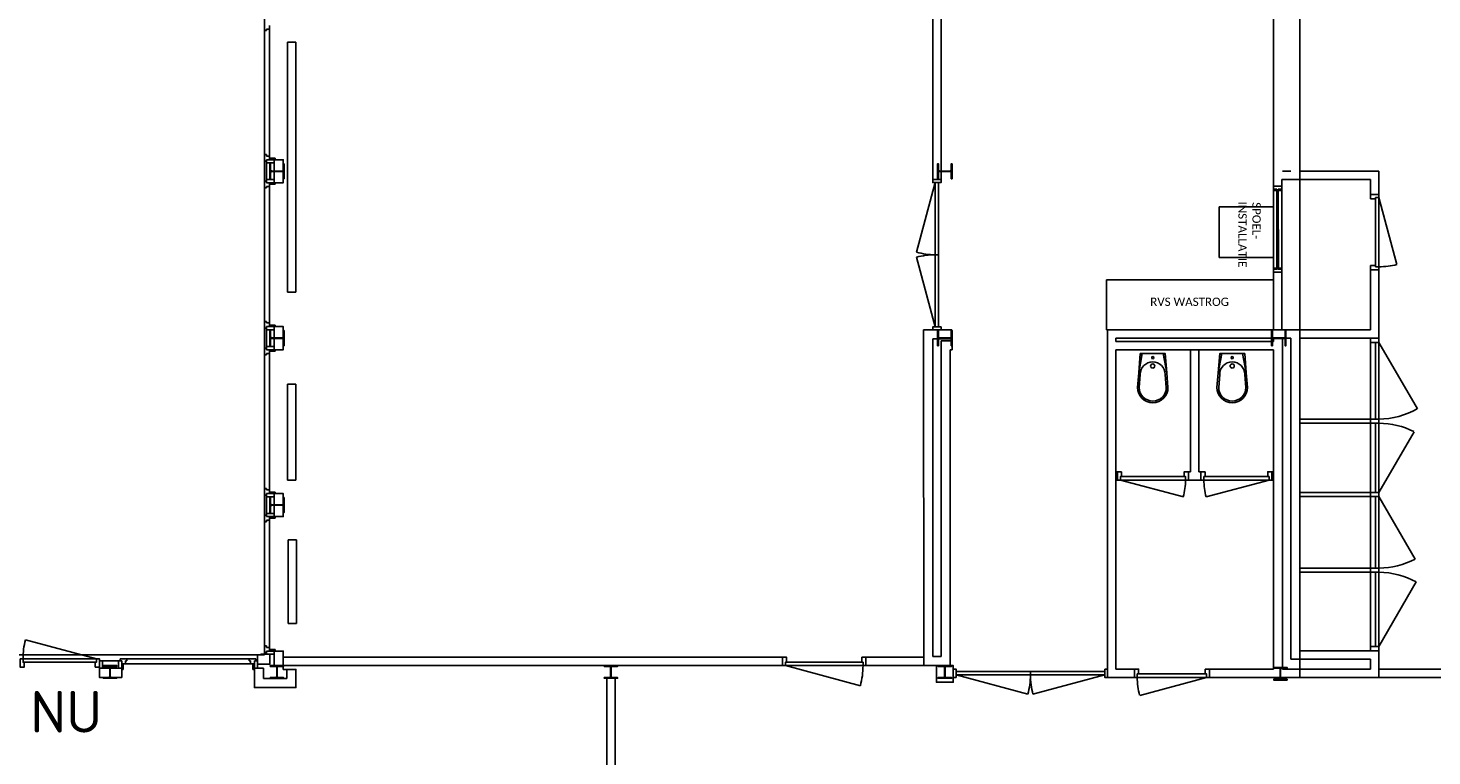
# Model space of a CAD drawing. Header units: millimetres. Extents: x 7256 to 213640, y 21030 to 164335.
# Tile 12 of 70: x 25809 to 42624, y 79448 to 88170. Entities that reach past the tile are written whole.
import ezdxf

# ---------------------------------------------------------------- set-up
doc = ezdxf.new("R2010")
doc.units = ezdxf.units.MM
doc.header["$LTSCALE"] = 100
for name, color, linetype in [('AA28----_KONSTRUKTIE', 252, 'Continuous'), ('AL21----_BUITENWAND', 3, 'Continuous'), ('AL22----_BINNENWAND', 2, 'Continuous'), ('AL28----_KONSTRUKTIE_BETON', 3, 'Continuous'), ('AL28----_KONSTRUKTIE_STAAL', 1, 'Continuous'), ('AL31----_BUITENKOZIJNEN', 1, 'Continuous'), ('AL32----_BINNENKOZIJNEN', 1, 'Continuous'), ('AL51----_RADIATOREN', 8, 'Continuous'), ('AL74----_SANITAIR', 7, 'Continuous')]:
    doc.layers.add(name, color=color, linetype=linetype)
doc.styles.add('KW1C', font='isocpeur.ttf', dxfattribs={"height": 250})
doc.styles.add('MtXpl_Calibri', font='calibri.ttf')

# ---------------------------------------------------------------- blocks, each defined once
blk = doc.blocks.new('HEA 180')
at = {"layer": 'AL28----_KONSTRUKTIE_BETON'}
h = blk.add_hatch(color=7, dxfattribs=at)
h.dxf.hatch_style = 1
h.paths.add_polyline_path([(-18, -76), (-90, -76), (-90, -86), (90, -86), (90, -76), (18, -76, -0.414214), (3, -61), (3, 61, -0.414214), (18, 76), (90, 76), (90, 86), (-90, 86), (-90, 76), (-18, 76, -0.414214), (-3, 61), (-3, -61, -0.414214)])
blk.add_lwpolyline([(-90, 86), (-90, 76), (-18, 76, -0.414214), (-3, 61), (-3, -61, -0.414214), (-18, -76), (-90, -76), (-90, -86), (90, -86), (90, -76), (18, -76, -0.414214), (3, -61), (3, 61, -0.414214), (18, 76), (90, 76), (90, 86)], format="xyb", close=True, dxfattribs=at)
blk = doc.blocks.new('HEA 160')
at = {"layer": 'AA28----_KONSTRUKTIE'}
h = blk.add_hatch(color=256, dxfattribs=at)
h.dxf.hatch_style = 1
h.paths.add_polyline_path([(80, -76), (80, -67), (18, -67, -0.414214), (3, -52), (3, 52, -0.414214), (18, 67), (80, 67), (80, 76), (-80, 76), (-80, 67), (-18, 67, -0.414214), (-3, 52), (-3, -52, -0.414214), (-18, -67), (-80, -67), (-80, -76)])
at = {"layer": 'AL28----_KONSTRUKTIE_STAAL'}
blk.add_lwpolyline([(-80, 76), (-80, 67), (-18, 67, -0.414214), (-3, 52), (-3, -52, -0.414214), (-18, -67), (-80, -67), (-80, -76), (80, -76), (80, -67), (18, -67, -0.414214), (3, -52), (3, 52, -0.414214), (18, 67), (80, 67), (80, 76)], format="xyb", close=True, dxfattribs=at)
blk = doc.blocks.new('*U138')
at = {"layer": 'AL32----_BINNENKOZIJNEN'}
for points in [[(-900, -50), (-865, -50), (-865, -9), (-850, -9), (-850, 50), (-900, 50)], [(-50, 50), (-50, -9), (-35, -9), (-35, -50), (0, -50), (0, 50)], [(-865, -9), (-35, -9), (-35, -50), (-865, -50)]]:
    blk.add_lwpolyline(points, close=True, dxfattribs=at)
blk.add_lwpolyline([(-35, -50), (-837, -265)], dxfattribs=at)
blk.add_arc((-35, -50), 830, 180, 195, dxfattribs=at)
blk = doc.blocks.new('*U163')
at = {"layer": 'AL32----_BINNENKOZIJNEN'}
for points in [[(-1030, -50), (-995, -50), (-995, -9), (-980, -9), (-980, 50), (-1030, 50)], [(-1030, 50), (-995, 50), (-995, 9), (-980, 9), (-980, -50), (-1030, -50)], [(-995, 9), (-35, 9), (-35, 50), (-995, 50)], [(-50, 50), (-50, -9), (-35, -9), (-35, -50), (0, -50), (0, 50)], [(-50, -50), (-50, 9), (-35, 9), (-35, 50), (0, 50), (0, -50)], [(-995, -9), (-35, -9), (-35, -50), (-995, -50)]]:
    blk.add_lwpolyline(points, close=True, dxfattribs=at)
blk = doc.blocks.new('*U130')
at = {"layer": 'AL32----_BINNENKOZIJNEN'}
for points in [[(-1000, -50), (-965, -50), (-965, -9), (-950, -9), (-950, 50), (-1000, 50)], [(-50, 50), (-50, -9), (-35, -9), (-35, -50), (0, -50), (0, 50)], [(-965, -9), (-35, -9), (-35, -50), (-965, -50)]]:
    blk.add_lwpolyline(points, close=True, dxfattribs=at)
blk.add_lwpolyline([(-965, -50), (-67, -291)], dxfattribs=at)
blk.add_arc((-965, -50), 930, 345, 0, dxfattribs=at)
blk = doc.blocks.new('*U208')
at = {"layer": 'AL32----_BINNENKOZIJNEN'}
for points in [[(-1850, 50), (-1815, 50), (-1815, -50), (-1850, -50)], [(-1815, 21), (-1815, -21), (-35, -21), (-35, 21)], [(-35, 50), (0, 50), (0, -50), (-35, -50)]]:
    blk.add_lwpolyline(points, close=True, dxfattribs=at)
for points in [[(-925, 21), (-925, -21)], [(-1815, -21), (-955, -251)], [(-35, -21), (-895, -251)]]:
    blk.add_lwpolyline(points, dxfattribs=at)
for centre, start, end in [((-1815, -21), 345, 0.0008), ((-35, -21), 179.9992, 195)]:
    blk.add_arc(centre, 890, start, end, dxfattribs=at)
blk = doc.blocks.new('*U218')
at = {"layer": 'AL31----_BUITENKOZIJNEN'}
blk.add_lwpolyline([(-35, 51), (-885, 277)], dxfattribs=at)
for points in [[(-950, 50), (-915, 50), (-915, 9), (-900, 9), (-900, -50), (-950, -50)], [(-915, 9), (-35, 9), (-35, 50), (-915, 50)], [(-50, -50), (-50, 9), (-35, 9), (-35, 50), (0, 50), (0, -50)]]:
    blk.add_lwpolyline(points, close=True, dxfattribs=at)
blk.add_arc((-35, 51), 880, 165.0737, 180.0724, dxfattribs=at)

msp = doc.modelspace()

# ---------------------------------------------------------------- hatches: boundary and pattern name
at = {"layer": 'AA28----_KONSTRUKTIE'}
h = msp.add_hatch(color=256, dxfattribs=at)
h.dxf.hatch_style = 1
h.paths.add_polyline_path([(36870, 80378), (36870, 80387), (36808, 80387, -0.414214), (36793, 80402), (36793, 80506, -0.414214), (36808, 80521), (36870, 80521), (36870, 80530), (36710, 80530), (36710, 80521), (36772, 80521, -0.414214), (36787, 80506), (36787, 80402, -0.414214), (36772, 80387), (36710, 80387), (36710, 80378)])
h = msp.add_hatch(color=256, dxfattribs=at)
h.dxf.hatch_style = 1
h.paths.add_polyline_path([(36870, 80378), (36870, 80387), (36808, 80387, -0.414214), (36793, 80402), (36793, 80506, -0.414214), (36808, 80521), (36870, 80521), (36870, 80530), (36710, 80530), (36710, 80521), (36772, 80521, -0.414214), (36787, 80506), (36787, 80402, -0.414214), (36772, 80387), (36710, 80387), (36710, 80378)])

# ---------------------------------------------------------------- linework, layer by layer
at = {"layer": 'AL21----_BUITENWAND'}
for p, q in [((28755, 80704), (28865, 80704)), ((28755, 80530), (28755, 80704)), ((28865, 80704), (28865, 80530)), ((28519, 80499), (28629, 80499))]:
    msp.add_line(p, q, dxfattribs=at)
for points in [[(28755, 86316), (28865, 86316), (28865, 86592), (28755, 86592)], [(28755, 84316), (28865, 84316), (28865, 84592), (28755, 84592)], [(28755, 82316), (28865, 82316), (28865, 82592), (28755, 82592)], [(28595, 80659), (28595, 80666), (28705, 80666), (28705, 80549), (28557, 80549), (28557, 80659)], [(28907, 80484), (28865, 80484), (28865, 80704), (28865, 80484)], [(26931, 80499), (26931, 80389), (26663, 80389), (26663, 80499)]]:
    msp.add_lwpolyline(points, close=True, dxfattribs=at)
msp.add_lwpolyline([(28519, 80267), (28519, 80499), (28519, 80267), (29017, 80267), (29017, 80484), (28907, 80484), (28907, 80377), (28629, 80377), (28629, 80499)], dxfattribs=at)
at = {"layer": 'AL22----_BINNENWAND'}
for p, q in [((41043, 100589), (41043, 86454)), ((28642, 80686), (28642, 100239)), ((40725, 96544), (40725, 84554)), ((36647, 86354), (36647, 89854)), ((36745, 89854), (36745, 86354)), ((40835, 86454), (40933, 86454)), ((41043, 86454), (41043, 84554)), ((41990, 86454), (41043, 86454)), ((41990, 86174), (41990, 86454)), ((36745, 86354), (36647, 86354)), ((40725, 86274), (40825, 86274)), ((40825, 86274), (40825, 86354)), ((40825, 86354), (41890, 86354)), ((41890, 86354), (41890, 86174)), ((41890, 86174), (41990, 86174)), ((41990, 85274), (41890, 85274)), ((41890, 85274), (41890, 84554)), ((41990, 84454), (41990, 85274)), ((40825, 85244), (40725, 85244)), ((40725, 85244), (40725, 84554)), ((40825, 84554), (40825, 85244)), ((36874, 84554), (36536, 84554)), ((36536, 84554), (36537, 80530)), ((36876, 84444), (36647, 84444)), ((36647, 84444), (36647, 80640)), ((36745, 80640), (36745, 84424)), ((36745, 84424), (36876, 84424)), ((36876, 84314), (36874, 84554)), ((36876, 84424), (36876, 84444)), ((40725, 84554), (38740, 84554)), ((38740, 84554), (38740, 80489)), ((38840, 84454), (38840, 84414)), ((40725, 84454), (38840, 84454)), ((40825, 84554), (40725, 84554)), ((40725, 84554), (40725, 84554)), ((40725, 84414), (40725, 84454)), ((41043, 84554), (40825, 84554)), ((40825, 84554), (40825, 84554)), ((41890, 84554), (40825, 84554)), ((40835, 80489), (40835, 84454)), ((40835, 84454), (40933, 84454)), ((40933, 84454), (40933, 80609)), ((41043, 84554), (41043, 80609)), ((41043, 80709), (41043, 84454)), ((41043, 84454), (41990, 84454)), ((36855, 80530), (36855, 84314)), ((36855, 84314), (36876, 84314)), ((38840, 84414), (40725, 84414)), ((38840, 80489), (38840, 84314)), ((38840, 84314), (40725, 84314)), ((39733, 84314), (39733, 82854)), ((39833, 82854), (39833, 84314)), ((40725, 84314), (40725, 80489)), ((38840, 82854), (38858, 82854)), ((38858, 82754), (38840, 82754)), ((38858, 82854), (38858, 82754)), ((39733, 82854), (39708, 82854)), ((39708, 82854), (39708, 82754)), ((39708, 82754), (39858, 82754)), ((39858, 82854), (39833, 82854)), ((39858, 82754), (39858, 82854)), ((40725, 82854), (40708, 82854)), ((40708, 82854), (40708, 82754)), ((40708, 82754), (40725, 82754)), ((28642, 80659), (28642, 80686)), ((36647, 80640), (36745, 80640)), ((40933, 80609), (41043, 80609)), ((40933, 80609), (41890, 80609)), ((41990, 80709), (41043, 80709)), ((41043, 80609), (41043, 80389)), ((41890, 80609), (41890, 80489)), ((41990, 80389), (41990, 80709)), ((36537, 80530), (36855, 80530)), ((38740, 80489), (38740, 80489)), ((38740, 80489), (38740, 80389)), ((41043, 80389), (38740, 80389)), ((38740, 80389), (39060, 80389)), ((39060, 80489), (38840, 80489)), ((39060, 80389), (39060, 80489)), ((40725, 80489), (39960, 80489)), ((39960, 80489), (39960, 80389)), ((40725, 80489), (39960, 80489)), ((39960, 80489), (39960, 80389)), ((39960, 80389), (41043, 80389)), ((39960, 80389), (41990, 80389)), ((41043, 80489), (40835, 80489)), ((41890, 80489), (40835, 80489))]:
    msp.add_line(p, q, dxfattribs=at)
for points in [[(41890, 84454), (41890, 80709)], [(41990, 80709), (41990, 84454)], [(41890, 84404), (41990, 84404)], [(41950, 83485), (41950, 84404)], [(41990, 84404), (42450, 83608)], [(41043, 83485), (41890, 83485), (41890, 83435), (41043, 83435)], [(41890, 83485), (41990, 83485)], [(41890, 83435), (41990, 83435)], [(41950, 82606), (41950, 83435)], [(41990, 82606), (42410, 83333)], [(41043, 82606), (41890, 82606), (41890, 82556), (41043, 82556)], [(41890, 82606), (41990, 82606)], [(41890, 82556), (41990, 82556)], [(41950, 81698), (41950, 82556)], [(41990, 82556), (42423, 81807)], [(41043, 81698), (41890, 81698), (41890, 81648), (41043, 81648)], [(41890, 81698), (41990, 81698)], [(41890, 81648), (41990, 81648)], [(41950, 80759), (41950, 81648)], [(41990, 80759), (42437, 81533)], [(41890, 80759), (41990, 80759)], [(41990, 80489), (42759, 80489), (42761, 80389), (41990, 80389)]]:
    msp.add_lwpolyline(points, dxfattribs=at)
for points in [[(34845, 80530), (28865, 80530), (28865, 80630), (34845, 80630)], [(36537, 80530), (35845, 80530), (35845, 80630), (36537, 80630)], [(36690, 80530), (36890, 80530), (36890, 80330), (36690, 80330)], [(32840, 78718), (32740, 78718), (32740, 80378), (32840, 80378)]]:
    msp.add_lwpolyline(points, close=True, dxfattribs=at)
for centre, start, end in [((41990, 84404), 270, 300), ((41990, 82516), 62.8324, 90), ((41990, 82618), 270, 298.0898), ((41990, 80729), 60.9214, 90)]:
    msp.add_arc(centre, 919, start, end, dxfattribs=at)
at = {"layer": 'AL28----_KONSTRUKTIE_STAAL'}
msp.add_lwpolyline([(36710, 80530), (36710, 80521), (36772, 80521, -0.414214), (36787, 80506), (36787, 80402, -0.414214), (36772, 80387), (36710, 80387), (36710, 80378), (36870, 80378), (36870, 80387), (36808, 80387, -0.414214), (36793, 80402), (36793, 80506, -0.414214), (36808, 80521), (36870, 80521), (36870, 80530)], format="xyb", close=True, dxfattribs=at)
at = {"layer": 'AL31----_BUITENKOZIJNEN'}
for p, q in [((28642, 88139), (28642, 88219)), ((28665, 88139), (28642, 88139)), ((28642, 86654), (28642, 88139)), ((28702, 88157), (28665, 88157)), ((28665, 88157), (28665, 88139)), ((28702, 88201), (28702, 88157)), ((28702, 86636), (28702, 88157)), ((28665, 86654), (28642, 86654)), ((28642, 86654), (28642, 86574)), ((28665, 86636), (28665, 86654)), ((28702, 86636), (28665, 86636)), ((28702, 86592), (28702, 86636)), ((28770, 86610), (28702, 86610)), ((28702, 86610), (28702, 86592)), ((28770, 86592), (28770, 86610)), ((28642, 86574), (28665, 86574)), ((28755, 86592), (28665, 86592)), ((28665, 86592), (28665, 86554)), ((28665, 86574), (28665, 86592)), ((28665, 86592), (28702, 86592)), ((28665, 86554), (28755, 86554)), ((28665, 86354), (28665, 86554)), ((28702, 86592), (28770, 86592)), ((28755, 86554), (28755, 86592)), ((28642, 86254), (28642, 86334)), ((28642, 86334), (28665, 86334)), ((28755, 86354), (28665, 86354)), ((28665, 86354), (28665, 86316)), ((28665, 86334), (28665, 86316)), ((28665, 86316), (28755, 86316)), ((28665, 86316), (28702, 86316)), ((28702, 86272), (28665, 86272)), ((28665, 86272), (28665, 86254)), ((28702, 86298), (28702, 86316)), ((28702, 86316), (28770, 86316)), ((28702, 86316), (28702, 86272)), ((28770, 86298), (28702, 86298)), ((28702, 86272), (28702, 84636)), ((28755, 86316), (28755, 86354)), ((28770, 86316), (28770, 86298)), ((28665, 86254), (28642, 86254)), ((28642, 86254), (28642, 84654)), ((28665, 84654), (28642, 84654)), ((28642, 84654), (28642, 84574)), ((28665, 84636), (28665, 84654)), ((28702, 84636), (28665, 84636)), ((28755, 84592), (28665, 84592)), ((28665, 84592), (28665, 84554)), ((28665, 84574), (28665, 84592)), ((28665, 84592), (28702, 84592)), ((28702, 84592), (28702, 84636)), ((28770, 84610), (28702, 84610)), ((28702, 84610), (28702, 84592)), ((28702, 84592), (28770, 84592)), ((28755, 84554), (28755, 84592)), ((28770, 84592), (28770, 84610)), ((28642, 84574), (28665, 84574)), ((28665, 84554), (28755, 84554)), ((28665, 84354), (28665, 84554)), ((28642, 84254), (28642, 84334)), ((28642, 84334), (28665, 84334)), ((28665, 84254), (28642, 84254)), ((28642, 84254), (28642, 82654)), ((28755, 84354), (28665, 84354)), ((28665, 84354), (28665, 84316)), ((28665, 84334), (28665, 84316)), ((28665, 84316), (28755, 84316)), ((28665, 84316), (28702, 84316)), ((28702, 84272), (28665, 84272)), ((28665, 84272), (28665, 84254)), ((28702, 84298), (28702, 84316)), ((28702, 84316), (28770, 84316)), ((28702, 84316), (28702, 84272)), ((28770, 84298), (28702, 84298)), ((28702, 84272), (28702, 82636)), ((28755, 84316), (28755, 84354)), ((28770, 84316), (28770, 84298)), ((28665, 82654), (28642, 82654)), ((28642, 82654), (28642, 82574)), ((28642, 82574), (28665, 82574)), ((28665, 82636), (28665, 82654)), ((28702, 82636), (28665, 82636)), ((28755, 82592), (28665, 82592)), ((28665, 82592), (28665, 82554)), ((28665, 82574), (28665, 82592)), ((28665, 82592), (28702, 82592)), ((28702, 82592), (28702, 82636)), ((28770, 82610), (28702, 82610)), ((28702, 82610), (28702, 82592)), ((28702, 82592), (28770, 82592)), ((28755, 82554), (28755, 82592)), ((28770, 82592), (28770, 82610)), ((28665, 82554), (28755, 82554)), ((28665, 82354), (28665, 82554)), ((28642, 82254), (28642, 82334)), ((28642, 82334), (28665, 82334)), ((28665, 82254), (28642, 82254)), ((28642, 82254), (28642, 80766)), ((28755, 82354), (28665, 82354)), ((28665, 82354), (28665, 82316)), ((28665, 82334), (28665, 82316)), ((28665, 82316), (28755, 82316)), ((28665, 82316), (28702, 82316)), ((28702, 82272), (28665, 82272)), ((28665, 82272), (28665, 82254)), ((28702, 82298), (28702, 82316)), ((28702, 82316), (28770, 82316)), ((28702, 82316), (28702, 82272)), ((28770, 82298), (28702, 82298)), ((28702, 82272), (28702, 80748)), ((28755, 82316), (28755, 82354)), ((28770, 82316), (28770, 82298)), ((28665, 80766), (28642, 80766)), ((28642, 80766), (28642, 80686)), ((28665, 80748), (28665, 80766)), ((28702, 80748), (28665, 80748)), ((28702, 80704), (28702, 80748)), ((28770, 80722), (28702, 80722)), ((28702, 80722), (28702, 80704)), ((28770, 80704), (28770, 80722)), ((21002, 80659), (28642, 80659)), ((26701, 80589), (26663, 80589)), ((26663, 80589), (26663, 80499)), ((26701, 80499), (26701, 80589)), ((26701, 80589), (26893, 80589)), ((26931, 80589), (26893, 80589)), ((26893, 80589), (26893, 80499)), ((26993, 80612), (26913, 80612)), ((26913, 80612), (26913, 80589)), ((26913, 80589), (26931, 80589)), ((26931, 80499), (26931, 80589)), ((26931, 80589), (26931, 80552)), ((26949, 80552), (26931, 80552)), ((26931, 80552), (26931, 80484)), ((26931, 80552), (26975, 80552)), ((26949, 80484), (26949, 80552)), ((26975, 80552), (26975, 80589)), ((26975, 80589), (26993, 80589)), ((26975, 80552), (28475, 80552)), ((26993, 80589), (26993, 80612)), ((26993, 80612), (28457, 80612)), ((28457, 80589), (28457, 80612)), ((28457, 80612), (28537, 80612)), ((28475, 80589), (28457, 80589)), ((28475, 80552), (28475, 80589)), ((28519, 80552), (28475, 80552)), ((28501, 80484), (28501, 80552)), ((28501, 80552), (28519, 80552)), ((28557, 80589), (28519, 80589)), ((28519, 80589), (28519, 80499)), ((28537, 80589), (28519, 80589)), ((28519, 80589), (28519, 80552)), ((28519, 80552), (28519, 80484)), ((28537, 80612), (28537, 80589)), ((28557, 80499), (28557, 80589)), ((28642, 80686), (28665, 80686)), ((28755, 80704), (28665, 80704)), ((28665, 80704), (28665, 80666)), ((28665, 80686), (28665, 80704)), ((28665, 80704), (28702, 80704)), ((28665, 80666), (28755, 80666)), ((28702, 80704), (28770, 80704)), ((28755, 80666), (28755, 80704)), ((26663, 80499), (26701, 80499)), ((26893, 80499), (26931, 80499)), ((26931, 80484), (26949, 80484)), ((28519, 80484), (28501, 80484)), ((28519, 80499), (28557, 80499))]:
    msp.add_line(p, q, dxfattribs=at)
msp.add_lwpolyline([(26613, 80512), (26613, 80571), (26628, 80571), (26628, 80612), (26663, 80612), (26663, 80512)], close=True, dxfattribs=at)
at = {"layer": 'AL32----_BINNENKOZIJNEN'}
for points in [[(36675, 86319), (36451, 85483)], [(36675, 84589), (36451, 85424)], [(36716, 85454), (36675, 85454)], [(38893, 82754), (39647, 82552)], [(40673, 82754), (39919, 82552)], [(39925, 80389), (39124, 80174)]]:
    msp.add_lwpolyline(points, dxfattribs=at)
for points in [[(36745, 86354), (36745, 86319), (36645, 86319), (36645, 86354)], [(36716, 86319), (36675, 86319), (36675, 84589), (36716, 84589)], [(36745, 84589), (36745, 84554), (36645, 84554), (36645, 84589)], [(38908, 82854), (38908, 82795), (38893, 82795), (38893, 82754), (38858, 82754), (38858, 82854)], [(39673, 82795), (38893, 82795), (38893, 82754), (39673, 82754)], [(39708, 82754), (39673, 82754), (39673, 82795), (39658, 82795), (39658, 82854), (39708, 82854)], [(39908, 82854), (39908, 82795), (39893, 82795), (39893, 82754), (39858, 82754), (39858, 82854)], [(40673, 82795), (39893, 82795), (39893, 82754), (40673, 82754)], [(40708, 82754), (40673, 82754), (40673, 82795), (40658, 82795), (40658, 82854), (40708, 82854)], [(39060, 80389), (39095, 80389), (39095, 80430), (39110, 80430), (39110, 80489), (39060, 80489)], [(39095, 80430), (39925, 80430), (39925, 80389), (39095, 80389)], [(39910, 80489), (39910, 80430), (39925, 80430), (39925, 80389), (39960, 80389), (39960, 80489)]]:
    msp.add_lwpolyline(points, close=True, dxfattribs=at)
for centre, radius, start, end in [((36675, 86319), 865, 255, 270.0008), ((36675, 84589), 865, 90.0008, 105.0017), ((38893, 82754), 780, 345, 0), ((40673, 82754), 780, 180, 195), ((39925, 80389), 830, 180, 195)]:
    msp.add_arc(centre, radius, start, end, dxfattribs=at)
at = {"layer": 'AL51----_RADIATOREN'}
for p, q in [((28915, 88000), (29015, 88000)), ((28915, 85004), (28915, 88000)), ((29015, 88000), (29015, 85004)), ((29015, 85004), (28915, 85004)), ((28915, 83904), (29015, 83904)), ((28915, 82754), (28915, 83904)), ((29015, 83904), (29015, 82754)), ((29015, 82754), (28915, 82754)), ((28925, 82036), (29025, 82036)), ((28925, 81036), (28925, 82036)), ((29025, 82036), (29025, 81036)), ((29025, 81036), (28925, 81036))]:
    msp.add_line(p, q, dxfattribs=at)
at = {"layer": 'AL74----_SANITAIR'}
for p, q in [((40075, 85419), (40075, 86029)), ((40075, 86029), (40725, 86029)), ((40725, 86029), (40725, 85419)), ((40725, 85419), (40075, 85419)), ((40725, 85154), (38725, 85154)), ((38725, 85154), (38725, 84554)), ((40725, 84554), (40725, 85154)), ((38725, 84554), (40725, 84554))]:
    msp.add_line(p, q, dxfattribs=at)
for points in [[(39463, 83863), (39449, 84038), (39405, 84270), (39155, 84270), (39112, 84038), (39098, 83863, 0.999913)], [(40415, 83863), (40401, 84038), (40357, 84270), (40107, 84270), (40064, 84038), (40050, 83863, 0.999913)], [(39430, 84020), (39443, 83863, -1), (39118, 83863), (39130, 84020, -1)], [(39280, 84095, -1), (39280, 84145, -1)], [(39280, 84208, -1), (39280, 84233, -1)], [(40382, 84020), (40395, 83863, -1), (40070, 83863), (40082, 84020, -1)], [(40232, 84095, -1), (40232, 84145, -1)], [(40232, 84208, -1), (40232, 84233, -1)]]:
    msp.add_lwpolyline(points, format="xyb", close=True, dxfattribs=at)
for points in [[(39155, 84270), (39130, 84270), (39112, 84038)], [(39405, 84270), (39430, 84270), (39449, 84038)], [(40107, 84270), (40082, 84270), (40064, 84038)], [(40357, 84270), (40382, 84270), (40401, 84038)]]:
    msp.add_lwpolyline(points, dxfattribs=at)

# ---------------------------------------------------------------- block references
at = {"layer": 'AL28----_KONSTRUKTIE_BETON', "rotation": 270}
for p in [(28790, 86454), (36790, 86454), (28790, 84454), (36790, 84454), (40790, 84454), (28790, 82454)]:
    msp.add_blockref('HEA 180', p, dxfattribs=at)
at = {"layer": 'AL28----_KONSTRUKTIE_BETON'}
for p in [(26790, 80454), (28790, 80454), (32790, 80454), (40809, 80433)]:
    msp.add_blockref('HEA 160', p, dxfattribs=at)
at = {"layer": 'AL31----_BUITENKOZIJNEN'}
msp.add_blockref('*U218', (26663, 80562), dxfattribs=at)
at = {"layer": 'AL32----_BINNENKOZIJNEN'}
for name, p, rotation in [('*U163', (40775, 86274), 90.07364325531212), ('*U138', (41940, 86174), 90)]:
    msp.add_blockref(name, p, dxfattribs=dict(at, rotation=rotation))
for name, p in [('*U130', (35845, 80580)), ('*U208', (38740, 80439))]:
    msp.add_blockref(name, p, dxfattribs=at)

# ---------------------------------------------------------------- texts
at = {"layer": 'AL31----_BUITENKOZIJNEN', "insert": (25835, 80226), "char_height": 500, "width": 2814, "attachment_point": 1, "style": 'KW1C'}
msp.add_mtext('NU', dxfattribs=at)
at = {"layer": 'AL74----_SANITAIR', "style": 'MtXpl_Calibri'}
for s, p in [('INSTALLATIE', (40306, 86092)), ('SPOEL-', (40474, 86084))]:
    msp.add_text(s, height=100, rotation=270, dxfattribs=at).set_placement(p)
msp.add_text('RVS WASTROG', height=100, dxfattribs=at).set_placement((39250, 84840))

doc.saveas('drawing.dxf')
